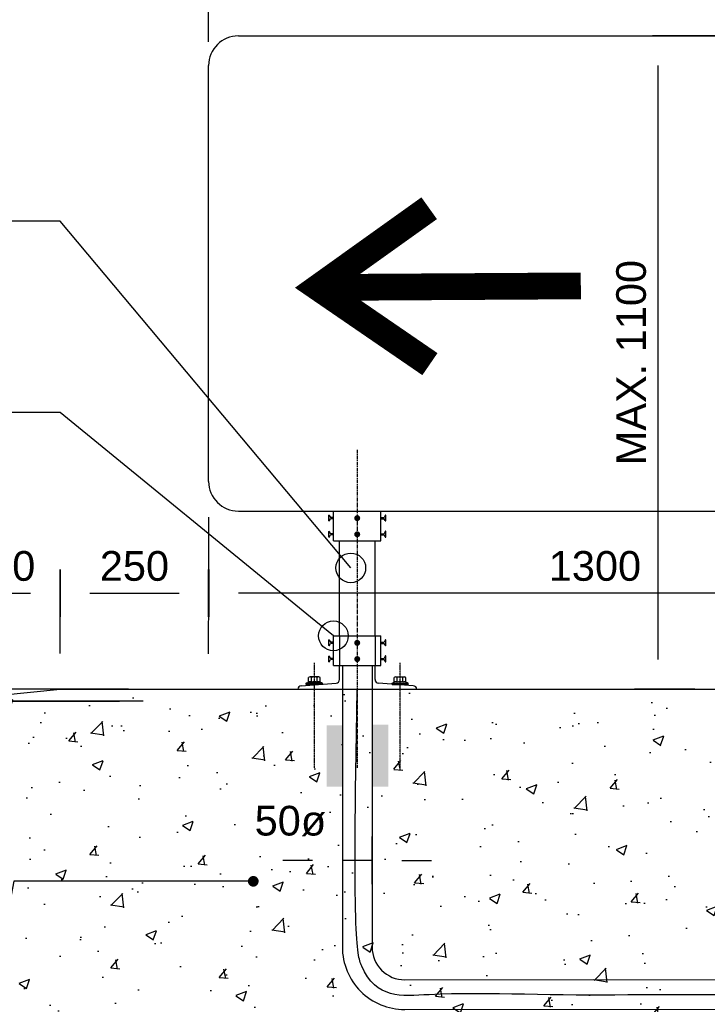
# Model space of a CAD drawing. Header units: metres. Extents: x -4024927 to 10167049, y -539908 to 13839353.
# Tile 125 of 211: x 1377036 to 1378193, y -24175 to -22518. Entities that reach past the tile are written whole.
import ezdxf
from ezdxf import colors
from ezdxf.entities.mleader import LeaderData, LeaderLine
from ezdxf.math import Vec2, Vec3

# ---------------------------------------------------------------- set-up
doc = ezdxf.new("R2010")
doc.units = ezdxf.units.M
for name, pattern in [('CENTER', [2, 1.25, -0.25, 0.25, -0.25]), ('CONTIUOUS', [0]), ('HIDDEN', [0.375, 0.25, -0.125])]:
    doc.linetypes.add(name, pattern=pattern)
doc.layers.add('.', color=7, linetype='Continuous', plot=False)
for name, color, linetype in [('C-AFLD-CNTR-N', 3, 'CENTER'), ('C-ANNO-GENF-TEXT-N_25', 2, 'Continuous'), ('C-DETL-DIMS', 2, 'Continuous'), ('C-DETL-GRADE LEVEL', 1, 'Continuous'), ('C-DETL-SIGN-EDGE', 2, 'Continuous'), ('C-SOIL-LEVL', 1, 'Continuous'), ('C-UTIL-EDGE-CONC', 4, 'Continuous'), ('C-UTIL-EDGE-DUCT', 2, 'Continuous'), ('C-UTIL-PITS-stippellijn', 2, 'HIDDEN'), ('CDB0017_MARKING', 1, 'CENTER'), ('CDB0310_MARKING_H', 1, 'Continuous'), ('E-GNRL-MISC-PROP', 3, 'Continuous'), ('EL-AGLI-EQUP-PAPI-N-RefEdit0', 1, 'CONTIUOUS')]:
    doc.layers.add(name, color=color, linetype=linetype)
doc.styles.add('Arial', font='arial.ttf')
doc.styles.get("Standard").update_dxf_attribs({"font": 'arial.ttf'})
doc.dimstyles.new('DS-20-25', dxfattribs={"dimscale": 20, "dimtxt": 2.5, "dimasz": 2.5, "dimexe": 0.5, "dimexo": 3, "dimgap": 1, "dimtad": 1, "dimdec": 0, "dimzin": 0, "dimtxsty": 'Standard', "dimblk1": 'DIMARROW', "dimblk2": 'DIMARROW', "dimsah": 1, "dimcen": -3, "dimclrd": 1, "dimclre": 8, "dimclrt": 256, "dimadec": 0, "dimazin": 0, "dimtfac": 1, "dimtdec": 0, "dimtix": 1, "dimtmove": 2, "dimatfit": 3, "dimfxl": 1, "dimtvp": 1.25, "dimarcsym": 0})

# ---------------------------------------------------------------- blocks, each defined once
blk = doc.blocks.new('DIMARROW')
blk.add_line((0, 0.8), (0, -0.8))
blk.add_lwpolyline([(0, 0, 0, 0.4, 0), (-1, 0, 0, 0, 0), (-0.965, 0, 0, 0, 0)], format="xyseb")
blk = doc.blocks.new('*D464')
at = {"layer": 'C-DETL-DIMS', "color": 8, "lineweight": -2, "transparency": 16777216}
for p, q in [((1378955.3, -22545.1), (1378100.8, -22545.1)), ((1378172.1, -23645.1), (1378100.8, -23645.1))]:
    blk.add_line(p, q, dxfattribs=at)
at = {"layer": 'C-DETL-DIMS', "color": 1, "lineweight": -2, "transparency": 16777216}
blk.add_line((1378110.8, -23595.1), (1378110.8, -22595.1), dxfattribs=at)
at = {"layer": 'Defpoints', "color": 0, "transparency": 16777216}
for p in [(1378110.8, -22545.1), (1379015.3, -22545.1), (1378232.1, -23645.1)]:
    blk.add_point(p, dxfattribs=at)
at = {"layer": 'C-DETL-DIMS', "color": 1, "lineweight": -2, "transparency": 16777216, "xscale": 50, "yscale": 50, "zscale": 50}
for p, rotation in [((1378110.8, -22545.1), 90), ((1378110.8, -23645.1), 270)]:
    blk.add_blockref('DIMARROW', p, dxfattribs=dict(at, rotation=rotation))
at = {"layer": 'C-DETL-DIMS', "transparency": 16777216, "insert": (1378065.3, -23095.1), "char_height": 50, "attachment_point": 5, "rotation": 90, "style": 'Arial'}
blk.add_mtext('MAX. 1100', dxfattribs=at)
blk = doc.blocks.new('*D443')
at = {"layer": 'C-DETL-DIMS', "color": 8, "lineweight": -2, "transparency": 16777216}
for p, q in [((1376904.2, -23605.1), (1376904.2, -23473.3)), ((1377104.2, -23584.9), (1377104.2, -23473.3))]:
    blk.add_line(p, q, dxfattribs=at)
at = {"layer": 'C-DETL-DIMS', "color": 1, "lineweight": -2, "transparency": 16777216}
blk.add_line((1376954.2, -23483.3), (1377054.2, -23483.3), dxfattribs=at)
at = {"layer": 'Defpoints', "color": 0, "transparency": 16777216}
for p in [(1377104.2, -23483.3), (1377104.2, -23644.9), (1376904.2, -23665.1)]:
    blk.add_point(p, dxfattribs=at)
at = {"layer": 'C-DETL-DIMS', "color": 1, "lineweight": -2, "transparency": 16777216, "xscale": 50, "yscale": 50, "zscale": 50, "rotation": 180}
blk.add_blockref('DIMARROW', (1376904.2, -23483.3), dxfattribs=at)
at = {"layer": 'C-DETL-DIMS', "color": 1, "lineweight": -2, "transparency": 16777216, "xscale": 50, "yscale": 50, "zscale": 50}
blk.add_blockref('DIMARROW', (1377104.2, -23483.3), dxfattribs=at)
at = {"layer": 'C-DETL-DIMS', "transparency": 16777216, "insert": (1377004.2, -23437.7), "char_height": 50, "attachment_point": 5, "style": 'Arial'}
blk.add_mtext('200', dxfattribs=at)
blk = doc.blocks.new('*D444')
at = {"layer": 'C-DETL-DIMS', "color": 8, "lineweight": -2, "transparency": 16777216}
for p, q in [((1377354.2, -23355.1), (1377354.2, -23493.3)), ((1378654.2, -23355.1), (1378654.2, -23493.3))]:
    blk.add_line(p, q, dxfattribs=at)
at = {"layer": 'C-DETL-DIMS', "color": 1, "lineweight": -2, "transparency": 16777216}
blk.add_line((1378604.2, -23483.3), (1377404.2, -23483.3), dxfattribs=at)
at = {"layer": 'Defpoints', "color": 0, "transparency": 16777216}
for p in [(1377354.2, -23295.1), (1378654.2, -23295.1), (1377354.2, -23483.3)]:
    blk.add_point(p, dxfattribs=at)
at = {"layer": 'C-DETL-DIMS', "color": 1, "lineweight": -2, "transparency": 16777216, "xscale": 50, "yscale": 50, "zscale": 50, "rotation": 180}
blk.add_blockref('DIMARROW', (1377354.2, -23483.3), dxfattribs=at)
at = {"layer": 'C-DETL-DIMS', "color": 1, "lineweight": -2, "transparency": 16777216, "xscale": 50, "yscale": 50, "zscale": 50}
blk.add_blockref('DIMARROW', (1378654.2, -23483.3), dxfattribs=at)
at = {"layer": 'C-DETL-DIMS', "transparency": 16777216, "insert": (1378004.2, -23437.7), "char_height": 50, "attachment_point": 5, "style": 'Arial'}
blk.add_mtext('1300', dxfattribs=at)
blk = doc.blocks.new('_Origin')
at = {"color": 0, "linetype": 'ByBlock', "lineweight": -2}
blk.add_line((0, 0), (-1, 0), dxfattribs=at)
blk.add_circle((0, 0), 0.5, dxfattribs=at)
blk = doc.blocks.new('*D403')
at = {"layer": 'C-DETL-DIMS', "color": 1, "lineweight": -2, "transparency": 16777216}
for p, q in [((1376683, -23595.1), (1376683, -23545.1)), ((1376683, -23665.1), (1376683, -23645.1)), ((1376683, -23715.1), (1376683, -23765.1))]:
    blk.add_line(p, q, dxfattribs=at)
at = {"layer": 'C-DETL-DIMS', "color": 8, "lineweight": -2, "transparency": 16777216}
for p, q in [((1377219.3, -23645.1), (1376673, -23645.1)), ((1376769.3, -23665.1), (1376673, -23665.1))]:
    blk.add_line(p, q, dxfattribs=at)
at = {"layer": 'Defpoints', "color": 0, "transparency": 16777216}
for p in [(1376683, -23645.1), (1377279.3, -23645.1), (1376829.3, -23665.1)]:
    blk.add_point(p, dxfattribs=at)
at = {"layer": 'C-DETL-DIMS', "color": 1, "lineweight": -2, "transparency": 16777216, "xscale": 50, "yscale": 50, "zscale": 50}
for p, rotation in [((1376683, -23645.1), 270), ((1376683, -23665.1), 90)]:
    blk.add_blockref('DIMARROW', p, dxfattribs=dict(at, rotation=rotation))
at = {"layer": 'C-DETL-DIMS', "transparency": 16777216, "insert": (1376637.7, -23594.3), "char_height": 50, "attachment_point": 5, "rotation": 90, "style": 'Arial'}
blk.add_mtext('20', dxfattribs=at)
blk = doc.blocks.new('_Dot')
at = {"color": 0, "linetype": 'ByBlock', "lineweight": -2}
blk.add_line((-0.5, 0), (-1, 0), dxfattribs=at)
at = {"color": 0, "linetype": 'ByBlock', "const_width": 0.5}
blk.add_lwpolyline([(-0.25, 0, 1), (0.25, 0, 1)], format="xyb", close=True, dxfattribs=at)
blk = doc.blocks.new('*D431')
at = {"layer": 'C-DETL-DIMS', "color": 8, "lineweight": -2, "transparency": 16777216}
for p, q in [((1376904.2, -23605.1), (1376904.2, -21890.3)), ((1379104.2, -23605.1), (1379104.2, -21890.3))]:
    blk.add_line(p, q, dxfattribs=at)
at = {"layer": 'C-DETL-DIMS', "color": 1, "lineweight": -2, "transparency": 16777216}
blk.add_line((1376954.2, -21900.3), (1379054.2, -21900.3), dxfattribs=at)
at = {"layer": 'Defpoints', "color": 0, "transparency": 16777216}
for p in [(1379104.2, -21900.3), (1376904.2, -23665.1), (1379104.2, -23665.1)]:
    blk.add_point(p, dxfattribs=at)
at = {"layer": 'C-DETL-DIMS', "color": 1, "lineweight": -2, "transparency": 16777216, "xscale": 50, "yscale": 50, "zscale": 50, "rotation": 180}
blk.add_blockref('DIMARROW', (1376904.2, -21900.3), dxfattribs=at)
at = {"layer": 'C-DETL-DIMS', "color": 1, "lineweight": -2, "transparency": 16777216, "xscale": 50, "yscale": 50, "zscale": 50}
blk.add_blockref('DIMARROW', (1379104.2, -21900.3), dxfattribs=at)
at = {"layer": 'C-DETL-DIMS', "transparency": 16777216, "insert": (1378004.2, -21854.4), "char_height": 50, "attachment_point": 5, "style": 'Arial'}
blk.add_mtext('CONCRETE BASE WIDTH', dxfattribs=at)
blk = doc.blocks.new('*D432')
at = {"layer": 'C-DETL-DIMS', "color": 8, "lineweight": -2, "transparency": 16777216}
for p, q in [((1377354.2, -22555.1), (1377354.2, -22059.3)), ((1378654.2, -22555.1), (1378654.2, -22059.3))]:
    blk.add_line(p, q, dxfattribs=at)
at = {"layer": 'C-DETL-DIMS', "color": 1, "lineweight": -2, "transparency": 16777216}
blk.add_line((1377404.2, -22069.3), (1378604.2, -22069.3), dxfattribs=at)
at = {"layer": 'Defpoints', "color": 0, "transparency": 16777216}
for p in [(1378654.2, -22069.3), (1377354.2, -22615.1), (1378654.2, -22615.1)]:
    blk.add_point(p, dxfattribs=at)
at = {"layer": 'C-DETL-DIMS', "color": 1, "lineweight": -2, "transparency": 16777216, "xscale": 50, "yscale": 50, "zscale": 50, "rotation": 180}
blk.add_blockref('DIMARROW', (1377354.2, -22069.3), dxfattribs=at)
at = {"layer": 'C-DETL-DIMS', "color": 1, "lineweight": -2, "transparency": 16777216, "xscale": 50, "yscale": 50, "zscale": 50}
blk.add_blockref('DIMARROW', (1378654.2, -22069.3), dxfattribs=at)
at = {"layer": 'C-DETL-DIMS', "transparency": 16777216, "insert": (1378004.2, -22023.4), "char_height": 50, "attachment_point": 5, "style": 'Arial'}
blk.add_mtext('SIGN WIDTH', dxfattribs=at)
blk = doc.blocks.new('*D417')
at = {"layer": 'C-DETL-DIMS', "color": 1, "lineweight": -2, "transparency": 16777216}
for p, q in [((1376783, -23615.1), (1376783, -23565.1)), ((1376783, -23715), (1376783, -23665.1)), ((1376783, -23765), (1376783, -23815))]:
    blk.add_line(p, q, dxfattribs=at)
at = {"layer": 'C-DETL-DIMS', "color": 8, "lineweight": -2, "transparency": 16777216}
for p, q in [((1377244.2, -23665.1), (1376773, -23665.1)), ((1376844.2, -23715), (1376773, -23715))]:
    blk.add_line(p, q, dxfattribs=at)
at = {"layer": 'Defpoints', "color": 0, "transparency": 16777216}
for p in [(1376783, -23665.1), (1377304.2, -23665.1), (1376904.2, -23715)]:
    blk.add_point(p, dxfattribs=at)
at = {"layer": 'C-DETL-DIMS', "color": 1, "lineweight": -2, "transparency": 16777216, "xscale": 50, "yscale": 50, "zscale": 50}
for p, rotation in [((1376783, -23665.1), 270), ((1376783, -23715), 90)]:
    blk.add_blockref('DIMARROW', p, dxfattribs=dict(at, rotation=rotation))
at = {"layer": 'C-DETL-DIMS', "transparency": 16777216, "insert": (1376729, -23620.3), "char_height": 50, "attachment_point": 5, "rotation": 90, "style": 'Arial'}
blk.add_mtext('50', dxfattribs=at)
blk = doc.blocks.new('*D1075')
at = {"layer": 'C-DETL-DIMS', "color": 8, "lineweight": -2, "transparency": 16777216}
for p, q in [((1377104.2, -23584.9), (1377104.3, -23473.1)), ((1377354.2, -23585.1), (1377354.3, -23473.3))]:
    blk.add_line(p, q, dxfattribs=at)
at = {"layer": 'C-DETL-DIMS', "color": 1, "lineweight": -2, "transparency": 16777216}
blk.add_line((1377154.3, -23483.2), (1377304.3, -23483.2), dxfattribs=at)
at = {"layer": 'Defpoints', "color": 0, "transparency": 16777216}
for p in [(1377354.3, -23483.3), (1377104.2, -23644.9), (1377354.2, -23645.1)]:
    blk.add_point(p, dxfattribs=at)
at = {"layer": 'C-DETL-DIMS', "color": 1, "lineweight": -2, "transparency": 16777216, "xscale": 50, "yscale": 50, "zscale": 50}
for p, rotation in [((1377104.3, -23483.1), 179.969993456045), ((1377354.3, -23483.3), 359.969993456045)]:
    blk.add_blockref('DIMARROW', p, dxfattribs=dict(at, rotation=rotation))
at = {"layer": 'C-DETL-DIMS', "transparency": 16777216, "insert": (1377229.3, -23437.7), "char_height": 50, "attachment_point": 5, "rotation": 359.97}
blk.add_mtext('250', dxfattribs=at)
blk = doc.blocks.new('*D1100')
at = {"layer": 'C-DETL-DIMS', "color": 8, "lineweight": -2, "transparency": 16777216}
for p, q in [((1377579.2, -23849.2), (1377579.2, -23943)), ((1377629.2, -23849.2), (1377629.2, -23943))]:
    blk.add_line(p, q, dxfattribs=at)
at = {"layer": 'C-DETL-DIMS', "color": 1, "lineweight": -2, "transparency": 16777216}
for p, q in [((1377529.2, -23933), (1377479.2, -23933)), ((1377629.2, -23933), (1377579.2, -23933)), ((1377679.2, -23933), (1377729.2, -23933))]:
    blk.add_line(p, q, dxfattribs=at)
at = {"layer": 'Defpoints', "color": 0, "transparency": 16777216}
for p in [(1377579.2, -23789.2), (1377629.2, -23789.2), (1377579.2, -23933)]:
    blk.add_point(p, dxfattribs=at)
at = {"layer": 'C-DETL-DIMS', "color": 1, "lineweight": -2, "transparency": 16777216, "xscale": 50, "yscale": 50, "zscale": 50}
blk.add_blockref('DIMARROW', (1377579.2, -23933), dxfattribs=at)
at = {"layer": 'C-DETL-DIMS', "color": 1, "lineweight": -2, "transparency": 16777216, "xscale": 50, "yscale": 50, "zscale": 50, "rotation": 180}
blk.add_blockref('DIMARROW', (1377629.2, -23933), dxfattribs=at)
at = {"layer": 'C-DETL-DIMS', "transparency": 16777216, "insert": (1377491.8, -23866.9), "char_height": 50, "width": 71.453, "attachment_point": 5, "style": 'Arial'}
blk.add_mtext('50ø', dxfattribs=at)

msp = doc.modelspace()

# ---------------------------------------------------------------- hatches: boundary and pattern name
at = {"layer": '.', "ltscale": 0.5}
h = msp.add_hatch(color=253, dxfattribs=at)
h.dxf.hatch_style = 1
h.paths.add_polyline_path([(1377579.18, -23705.67), (1377552.66, -23705.67), (1377552.66, -23808.98), (1377579.18, -23808.98)])
h = msp.add_hatch(color=253, dxfattribs=at)
h.dxf.hatch_style = 1
h.paths.add_polyline_path([(1377656.44, -23704.52), (1377629.18, -23704.52), (1377629.18, -23808.94), (1377656.44, -23808.94)])
at = {"layer": 'C-SOIL-LEVL', "ltscale": 0.5}
h = msp.add_hatch(dxfattribs=at)
h.set_pattern_fill('AR-CONC', color=253)
h.set_pattern_definition([(50, (-11384.53, 0), (182.184669, -15.939086), [19.05, -209.55]), (355, (-11384.53, 0), (-35.243421, 191.056845), [15.24, -167.640584]), (100.451445, (-11369.35, -1.33), (146.941247, 175.117752), [16.19001, -178.090245]), (46.1842, (-11384.53, 50.8), (271.07904, -42.042328), [28.575, -314.325]), (96.635558, (-11361.94, 47.3), (237.404134, 247.426125), [24.285023, -267.13561]), (351.184151, (-11384.53, 50.8), (237.404134, 247.426125), [22.859967, -251.45973]), (21, (-11359.13, 38.1), (151.614391, -102.265198), [19.05, -209.55]), (326, (-11359.13, 38.1), (61.802028, 184.187966), [15.24, -167.64]), (71.451445, (-11346.5, 29.58), (213.41642, 81.92277), [16.19001, -178.089938]), (37.5, (-11384.53, 0), (3.0886033, 84.555039), [0, -165.608, 0, -170.18, 0, -168.275]), (7.5, (-11384.53, 0), (66.8196625, 100.180575), [0, -97.028, 0, -161.798, 0, -64.135]), (327.5, (-11441.175, 0), (135.5905952, -5.728744), [0, -63.5, 0, -198.12, 0, -262.89]), (317.5, (-11466.57, 0), (148.129181, 25.426491), [0, -82.55, 0, -131.572, 0, -186.69])])
edge = h.paths.add_edge_path()
edge.add_line((1378379.18, -23808.57), (1378352.66, -23808.57))
edge.add_line((1378352.66, -23808.57), (1378352.66, -23705.26))
edge.add_line((1378352.66, -23705.26), (1378379.18, -23705.26))
edge.add_line((1378379.18, -23705.26), (1378379.18, -23645.07))
edge.add_line((1378379.18, -23645.07), (1378349.18, -23645.07))
edge.add_line((1378349.18, -23645.07), (1377104.18, -23644.93))
edge.add_line((1377104.18, -23644.93), (1376904.18, -23665.07))
edge.add_line((1376904.18, -23665.07), (1376904.18, -24365.28))
edge.add_line((1376904.18, -24365.28), (1379104.18, -24361.19))
edge.add_line((1379104.18, -24361.19), (1379104.18, -24183.07))
edge.add_line((1379104.18, -24183.07), (1378484.18, -24183.72))
edge.add_arc((1378484.18, -24078.72), 105, 180, 270, ccw=False)
edge.add_line((1378379.18, -24078.72), (1378379.18, -23808.57))
edge = h.paths.add_edge_path(flags=16)
edge.add_arc((1378208.17, -23968.29), 4.5, 0, 360)
edge = h.paths.add_edge_path()
edge.add_line((1379104.18, -23665.07), (1378929.81, -23647.51))
edge.add_arc((1378904.4, -23644.74), 25.56, 180.44274, 353.76319, ccw=False)
edge.add_line((1378878.83, -23644.93), (1378504.18, -23644.93))
edge.add_line((1378504.18, -23644.93), (1378476.31, -23644.94))
edge.add_line((1378476.31, -23644.94), (1378476.31, -23645.07))
edge.add_line((1378476.31, -23645.07), (1378429.18, -23645.07))
edge.add_line((1378429.18, -23645.07), (1378429.18, -23704.11))
edge.add_line((1378429.18, -23704.11), (1378456.44, -23704.11))
edge.add_line((1378456.44, -23704.11), (1378456.44, -23808.53))
edge.add_line((1378456.44, -23808.53), (1378429.18, -23808.53))
edge.add_line((1378429.18, -23808.53), (1378429.18, -24078.72))
edge.add_arc((1378484.18, -24078.72), 55, 180, 270)
edge.add_line((1378484.18, -24133.72), (1378785.71, -24133.72))
edge.add_line((1378785.71, -24133.72), (1379104.18, -24133.72))
edge.add_line((1379104.18, -24133.72), (1379104.18, -23665.07))
h.paths.add_polyline_path([(1377313.1, -24340.14), (1377327.52, -24340.14), (1377463.62, -24265.14)], flags=16)
h.paths.add_polyline_path([(1378216.2, -23903.96), (1378367.39, -23903.96), (1378367.39, -23828.96), (1378216.2, -23828.96)], flags=16)

# ---------------------------------------------------------------- linework, layer by layer
at = {"layer": 'C-AFLD-CNTR-N', "ltscale": 5}
msp.add_line((1377604.18, -23241.97), (1377604.18, -23776.98), dxfattribs=at)
msp.add_line((1377604.18, -23241.97), (1377604.18, -23776.98), dxfattribs=at)
at = {"layer": 'C-DETL-GRADE LEVEL'}
msp.add_line((1375231.66, -23665.07), (1377204.18, -23665.07), dxfattribs=at)
at = {"layer": 'C-DETL-SIGN-EDGE'}
for p, q in [((1377404.18, -22545.07), (1378604.18, -22545.07)), ((1377354.18, -23295.07), (1377354.18, -22595.07)), ((1377404.18, -23345.07), (1378604.18, -23345.07)), ((1377556.19, -23351.67), (1377556.18, -23351.67)), ((1377556.18, -23361.41), (1377556.18, -23351.96)), ((1377557.08, -23352.21), (1377559.02, -23355.92)), ((1377564.18, -23395.07), (1377564.18, -23345.07)), ((1377564.18, -23345.07), (1377644.18, -23345.07)), ((1377644.18, -23395.07), (1377644.18, -23345.07)), ((1377651.28, -23352.21), (1377649.34, -23355.92)), ((1377652.17, -23351.67), (1377652.18, -23351.67)), ((1377652.18, -23361.41), (1377652.18, -23351.96)), ((1377556.45, -23361.66), (1377556.43, -23361.66)), ((1377557.34, -23361.13), (1377559.02, -23357.92)), ((1377564.18, -23355.92), (1377559.02, -23355.92)), ((1377564.18, -23357.92), (1377559.02, -23357.92)), ((1377644.18, -23355.92), (1377649.34, -23355.92)), ((1377644.18, -23357.92), (1377649.34, -23357.92)), ((1377651.02, -23361.13), (1377649.34, -23357.92)), ((1377651.91, -23361.66), (1377651.93, -23361.66)), ((1377556.19, -23378.91), (1377556.18, -23378.91)), ((1377556.18, -23388.65), (1377556.18, -23379.19)), ((1377557.08, -23379.44), (1377559.02, -23383.15)), ((1377557.34, -23388.36), (1377559.02, -23385.15)), ((1377564.18, -23383.15), (1377559.02, -23383.15)), ((1377564.18, -23385.15), (1377559.02, -23385.15)), ((1377644.18, -23383.15), (1377649.34, -23383.15)), ((1377644.18, -23385.15), (1377649.34, -23385.15)), ((1377651.28, -23379.44), (1377649.34, -23383.15)), ((1377651.02, -23388.36), (1377649.34, -23385.15)), ((1377652.17, -23378.91), (1377652.18, -23378.91)), ((1377652.18, -23388.65), (1377652.18, -23379.19)), ((1377556.45, -23388.9), (1377556.43, -23388.9)), ((1377564.18, -23395.07), (1377644.18, -23395.07)), ((1377574.18, -23555.07), (1377574.18, -23395.07)), ((1377634.18, -23555.07), (1377634.18, -23395.07)), ((1377651.91, -23388.9), (1377651.93, -23388.9)), ((1377556.19, -23561.67), (1377556.18, -23561.67)), ((1377556.18, -23571.41), (1377556.18, -23561.96)), ((1377557.08, -23562.21), (1377559.02, -23565.92)), ((1377557.34, -23571.13), (1377559.02, -23567.92)), ((1377564.18, -23565.92), (1377559.02, -23565.92)), ((1377564.18, -23567.92), (1377559.02, -23567.92)), ((1377564.18, -23605.07), (1377564.18, -23555.07)), ((1377564.18, -23555.07), (1377644.18, -23555.07)), ((1377644.18, -23605.07), (1377644.18, -23555.07)), ((1377644.18, -23565.92), (1377649.34, -23565.92)), ((1377644.18, -23567.92), (1377649.34, -23567.92)), ((1377651.28, -23562.21), (1377649.34, -23565.92)), ((1377651.02, -23571.13), (1377649.34, -23567.92)), ((1377652.17, -23561.67), (1377652.18, -23561.67)), ((1377652.18, -23571.41), (1377652.18, -23561.96)), ((1377556.45, -23571.66), (1377556.43, -23571.66)), ((1377651.91, -23571.66), (1377651.93, -23571.66)), ((1377556.19, -23588.91), (1377556.18, -23588.91)), ((1377556.18, -23598.65), (1377556.18, -23589.19)), ((1377556.45, -23598.9), (1377556.43, -23598.9)), ((1377557.08, -23589.44), (1377559.02, -23593.15)), ((1377557.34, -23598.36), (1377559.02, -23595.15)), ((1377564.18, -23593.15), (1377559.02, -23593.15)), ((1377564.18, -23595.15), (1377559.02, -23595.15)), ((1377644.18, -23593.15), (1377649.34, -23593.15)), ((1377644.18, -23595.15), (1377649.34, -23595.15)), ((1377651.28, -23589.44), (1377649.34, -23593.15)), ((1377651.02, -23598.36), (1377649.34, -23595.15)), ((1377651.91, -23598.9), (1377651.93, -23598.9)), ((1377652.17, -23588.91), (1377652.18, -23588.91)), ((1377652.18, -23598.65), (1377652.18, -23589.19)), ((1377564.18, -23605.07), (1377644.18, -23605.07)), ((1377574.18, -23628.82), (1377574.18, -23605.07)), ((1377634.18, -23628.82), (1377634.18, -23605.07)), ((1377509.76, -23638.95), (1377568.6, -23634.81)), ((1377518.54, -23634.93), (1377522.3, -23633.29)), ((1377545.56, -23634.93), (1377518.54, -23634.93)), ((1377518.54, -23636.88), (1377518.54, -23634.93)), ((1377522.3, -23633.29), (1377522.3, -23625)), ((1377539.36, -23624.28), (1377524.74, -23624.28)), ((1377527.17, -23633.29), (1377527.17, -23625)), ((1377536.92, -23633.29), (1377536.92, -23625)), ((1377541.8, -23633.29), (1377541.8, -23625)), ((1377545.56, -23634.93), (1377541.8, -23633.29)), ((1377545.56, -23636.88), (1377545.56, -23634.93)), ((1377698.6, -23638.95), (1377639.76, -23634.81)), ((1377662.8, -23634.93), (1377666.56, -23633.29)), ((1377662.8, -23634.93), (1377689.82, -23634.93)), ((1377662.8, -23636.88), (1377662.8, -23634.93)), ((1377666.56, -23633.29), (1377666.56, -23625)), ((1377669, -23624.28), (1377683.62, -23624.28)), ((1377671.44, -23633.29), (1377671.44, -23625)), ((1377681.19, -23633.29), (1377681.19, -23625)), ((1377686.06, -23633.29), (1377686.06, -23625)), ((1377689.82, -23634.93), (1377686.06, -23633.29)), ((1377689.82, -23636.88), (1377689.82, -23634.93)), ((1377545.56, -23636.88), (1377518.54, -23636.88)), ((1377662.8, -23636.88), (1377689.82, -23636.88)), ((1377704.18, -23645.07), (1377704.18, -23644.93))]:
    msp.add_line(p, q, dxfattribs=at)
at = {"layer": 'C-DETL-SIGN-EDGE', "const_width": 5, "flags": 128}
for points in [[(1377601.68, -23356.92, 1), (1377606.68, -23356.92, 1)], [(1377601.68, -23384.15, 1), (1377606.68, -23384.15, 1)]]:
    msp.add_lwpolyline(points, format="xyb", close=True, dxfattribs=at)
at = {"layer": 'C-DETL-SIGN-EDGE'}
for centre, radius, start, end in [((1377404.18, -22595.07), 50, 90, 180), ((1377404.18, -23295.07), 50, 180, 270), ((1377556.43, -23351.96), 0.25, 71.38669, 180), ((1377556.19, -23352.67), 1, 27.63657, 71.38669), ((1377652.17, -23352.67), 1, 108.61331, 152.36343), ((1377651.93, -23351.96), 0.25, 360, 108.61331), ((1377556.43, -23361.41), 0.25, 180, 270), ((1377556.45, -23360.66), 1, 270, 332.36343), ((1377651.91, -23360.66), 1, 207.63657, 270), ((1377651.93, -23361.41), 0.25, 270, 360), ((1377556.43, -23379.19), 0.25, 71.38669, 180), ((1377556.19, -23379.91), 1, 27.63657, 71.38669), ((1377652.17, -23379.91), 1, 108.61331, 152.36343), ((1377651.93, -23379.19), 0.25, 360, 108.61331), ((1377556.43, -23388.65), 0.25, 180, 270), ((1377556.45, -23387.9), 1, 270, 332.36343), ((1377651.91, -23387.9), 1, 207.63657, 270), ((1377651.93, -23388.65), 0.25, 270, 360), ((1377556.43, -23561.96), 0.25, 71.38669, 180), ((1377556.19, -23562.67), 1, 27.63657, 71.38669), ((1377652.17, -23562.67), 1, 108.61331, 152.36343), ((1377651.93, -23561.96), 0.25, 360, 108.61331), ((1377556.43, -23571.41), 0.25, 180, 270), ((1377556.45, -23570.66), 1, 270, 332.36343), ((1377651.91, -23570.66), 1, 207.63657, 270), ((1377651.93, -23571.41), 0.25, 270, 360), ((1377556.43, -23589.19), 0.25, 71.38669, 180), ((1377556.43, -23598.65), 0.25, 180, 270), ((1377556.45, -23597.9), 1, 270, 332.36343), ((1377556.19, -23589.91), 1, 27.63657, 71.38669), ((1377651.91, -23597.9), 1, 207.63657, 270), ((1377652.17, -23589.91), 1, 108.61331, 152.36343), ((1377651.93, -23589.19), 0.25, 360, 108.61331), ((1377651.93, -23598.65), 0.25, 270, 360), ((1377524.74, -23628.77), 4.49, 57.13278, 122.86722), ((1377524.74, -23637.06), 4.49, 57.13278, 122.86722), ((1377532.05, -23649.45), 16.89, 73.22135, 107.12), ((1377532.05, -23641.16), 16.89, 73, 107), ((1377539.36, -23628.77), 4.49, 57.13278, 122.86722), ((1377539.36, -23637.06), 4.49, 57.13278, 122.86722), ((1377568.18, -23628.82), 6, 274.02763, 360), ((1377640.18, -23628.82), 6, 180, 265.97237), ((1377669, -23628.77), 4.49, 57.13278, 122.86722), ((1377669, -23637.06), 4.49, 57.13278, 122.86722), ((1377676.31, -23641.16), 16.89, 73, 107), ((1377676.31, -23649.45), 16.89, 72.88, 106.77865), ((1377683.62, -23628.77), 4.49, 57.13278, 122.86722), ((1377683.62, -23637.06), 4.49, 57.13278, 122.86722), ((1377510.18, -23644.93), 6, 94.02763, 180), ((1377698.18, -23644.93), 6, 360, 85.97237)]:
    msp.add_arc(centre, radius, start, end, dxfattribs=at)
at = {"layer": 'C-UTIL-EDGE-CONC', "ltscale": 0.5}
msp.add_lwpolyline([(1376904.18, -23665.07), (1377104.18, -23644.93), (1378904.18, -23644.93)], dxfattribs=at)
at = {"layer": 'C-UTIL-EDGE-DUCT'}
for points in [[(1377579.18, -23605.48), (1377579.18, -24079.13, 0.4142136), (1377684.18, -24184.13), (1378480.76, -24183.66)], [(1377629.18, -23605.48), (1377629.18, -24079.13, 0.4142136), (1377684.18, -24134.13), (1378394.77, -24133.76)]]:
    msp.add_lwpolyline(points, format="xyb", dxfattribs=at)
at = {"layer": 'C-UTIL-PITS-stippellijn', "lineweight": -2}
for p, q in [((1377574.18, -23555.07), (1377574.18, -23605.07)), ((1377634.18, -23555.07), (1377634.18, -23605.07)), ((1377504.18, -23645.07), (1377504.18, -23644.93))]:
    msp.add_line(p, q, dxfattribs=at)
at = {"layer": 'C-UTIL-PITS-stippellijn', "lineweight": -2, "const_width": 5, "flags": 128}
for points in [[(1377601.68, -23566.92, 1), (1377606.68, -23566.92, 1)], [(1377601.68, -23594.15, 1), (1377606.68, -23594.15, 1)]]:
    msp.add_lwpolyline(points, format="xyb", close=True, dxfattribs=at)
at = {"layer": 'CDB0017_MARKING'}
for points in [[(1377532.05, -23776.98), (1377532.05, -23600.42)], [(1377532.05, -23776.98), (1377532.05, -23600.42)], [(1377676.31, -23776.98), (1377676.31, -23600.42)], [(1377676.31, -23776.98), (1377676.31, -23600.42)]]:
    msp.add_lwpolyline(points, dxfattribs=at)
at = {"layer": 'CDB0310_MARKING_H', "const_width": 45, "flags": 128}
for points in [[(1377726.53, -23097.65), (1377538.57, -22968.67), (1377725.28, -22835.21)], [(1377980.47, -22965.9), (1377538.57, -22968.67)]]:
    msp.add_lwpolyline(points, dxfattribs=at)
at = {"layer": 'E-GNRL-MISC-PROP'}
msp.add_open_spline([(1378416.3, -24158.82), (1378062.24, -24159.38), (1377946.59, -24162.34), (1377762.42, -24150.48), (1377621.5, -24168.93), (1377596.28, -24062.91), (1377604.19, -23645.09)], degree=3, knots=[209.2693246, 209.2693246, 209.2693246, 209.2693246, 212.8934683, 506.2455096, 649.8078152, 701.2510924, 701.2510924, 701.2510924, 701.2510924], dxfattribs=at)
at = {"layer": 'EL-AGLI-EQUP-PAPI-N-RefEdit0'}
msp.add_arc((3071061.1, 6743365.78), 7095987.63, 260.537675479, 260.537675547, dxfattribs=at)

# ---------------------------------------------------------------- dimensions: what is measured, and where the dimension line sits
at = {"layer": 'C-DETL-DIMS'}
for base, p1, p2, text, picture, middle in [((1379104.18, -21900.26), (1376904.18, -23665.07), (1379104.18, -23665.07), 'CONCRETE BASE WIDTH', '*D431', (1378004.18, -21854.39)), ((1378654.18, -22069.29), (1377354.18, -22615.07), (1378654.18, -22615.07), 'SIGN WIDTH', '*D432', (1378004.18, -22023.44))]:
    dim = msp.add_linear_dim(base=base, p1=p1, p2=p2, text=text, dimstyle='DS-20-25', override={"dimtxsty": 'Arial'}, dxfattribs=at)
    dim.commit()
    dim.dimension.update_dxf_attribs({"geometry": picture, "text_midpoint": middle})
dim = msp.add_linear_dim(base=(1378110.82, -22545.07), p1=(1378232.05, -23645.07), p2=(1379015.32, -22545.07), angle=90, text='MAX. 1100', dimstyle='DS-20-25', override={"dimtxsty": 'Arial'}, dxfattribs=at)
dim.commit()
dim.dimension.update_dxf_attribs({"geometry": '*D464', "text_midpoint": (1378065.29, -23095.07)})
dim = msp.add_linear_dim(base=(1377354.18, -23483.28), p1=(1378654.18, -23295.07), p2=(1377354.18, -23295.07), angle=180, dimstyle='DS-20-25', override={"dimtxsty": 'Arial'}, dxfattribs=at)
dim.commit()
dim.dimension.update_dxf_attribs({"geometry": '*D444', "text_midpoint": (1378004.18, -23437.73)})
dim = msp.add_linear_dim(base=(1377104.18, -23483.28), p1=(1376904.18, -23665.07), p2=(1377104.18, -23644.93), dimstyle='DS-20-25', override={"dimtxsty": 'Arial'}, dxfattribs=at)
dim.commit()
dim.dimension.update_dxf_attribs({"geometry": '*D443', "text_midpoint": (1377004.18, -23437.75)})
dim = msp.add_aligned_dim(p1=(1377104.18, -23644.93), p2=(1377354.18, -23645.07), distance=161.79, dimstyle='DS-20-25', dxfattribs=at)
dim.commit()
dim.dimension.update_dxf_attribs({"geometry": '*D1075', "text_midpoint": (1377229.29, -23437.68)})
for base, p1, p2, picture, middle in [((1376682.95, -23645.07), (1376829.27, -23665.07), (1377279.27, -23645.07), '*D403', (1376637.67, -23594.28)), ((1376782.95, -23665.07), (1376904.18, -23715.02), (1377304.18, -23665.07), '*D417', (1376729.04, -23620.26))]:
    dim = msp.add_linear_dim(base=base, p1=p1, p2=p2, angle=90, dimstyle='DS-20-25', override={"dimtxsty": 'Arial'}, dxfattribs=at)
    dim.commit()
    dim.dimension.update_dxf_attribs({"geometry": picture, "text_midpoint": middle, "dimtype": 160})
dim = msp.add_linear_dim(base=(1377579.18, -23932.99), p1=(1377629.18, -23789.24), p2=(1377579.18, -23789.24), angle=180, text='<>ø', dimstyle='DS-20-25', override={"dimtad": 0, "dimtxsty": 'Arial'}, dxfattribs=at)
dim.commit()
dim.dimension.update_dxf_attribs({"geometry": '*D1100', "text_midpoint": (1377491.79, -23866.87), "dimtype": 160})

# ---------------------------------------------------------------- leaders
at = {"layer": 'C-ANNO-GENF-TEXT-N_25'}
ml = msp.add_multileader_mtext('Standard', dxfattribs=at)
ml.set_content('ALUMINIUM \\PCONDUITS Ø60', color=256, style='Arial')
ml.set_leader_properties()
ml.set_arrow_properties(name='ORIGIN')
ml.build(insert=Vec2(0, 0))
ml.multileader.update_dxf_attribs({"text_right_attachment_type": 6, "arrow_head_size": 50})
ctx = ml.context
ctx.base_point, ctx.char_height, ctx.arrow_head_size, ctx.plane_origin = Vec3(1376389.47, -22823.17), 50, 50, Vec3(1377366.76, -23324.91)
ctx.right_attachment, ctx.text_align_type = 6, 2
notes = []
notes.append((ctx, [(0, (1, 1, 0), (1377104.18, -22857.16), (-1, 0), 201.33, [(0, [(1377593.38, -23440.77)], 0, [])])]))
ctx.mtext.insert, ctx.mtext.alignment, ctx.mtext.flow_direction = Vec3(1376900.85, -22797.16), 3, 5
ml = msp.add_multileader_mtext('Standard', dxfattribs=at)
ml.set_content('BREAKABLE COUPLING', color=256, style='Arial')
ml.set_leader_properties()
ml.set_arrow_properties(name='ORIGIN')
ml.build(insert=Vec2(0, 0))
ml.multileader.update_dxf_attribs({"text_right_attachment_type": 6, "arrow_head_size": 50})
ctx = ml.context
ctx.base_point, ctx.char_height, ctx.arrow_head_size, ctx.plane_origin = Vec3(1376109.15, -23144.43), 50, 50, Vec3(1376835.36, -22484.5)
ctx.right_attachment, ctx.text_align_type = 6, 2
notes.append((ctx, [(0, (1, 1, 0), (1377104.18, -23179), (-1, 0), 200.85, [(0, [(1377564.18, -23555.07)], 0, [])])]))
ctx.mtext.insert, ctx.mtext.alignment, ctx.mtext.flow_direction = Vec3(1376901.33, -23119), 3, 5
ml = msp.add_multileader_mtext('Standard', dxfattribs=at)
ml.set_content('CONCRETE FOUNDATION SLAB', color=256, style='Arial')
ml.set_leader_properties()
ml.set_arrow_properties(name='DOT')
ml.build(insert=Vec2(0, 0))
ml.multileader.update_dxf_attribs({"text_right_attachment_type": 6, "arrow_head_size": 18})
ctx = ml.context
ctx.base_point, ctx.char_height, ctx.arrow_head_size, ctx.plane_origin = Vec3(1375632.17, -24773.74), 50, 18, Vec3(1378361.16, -24125.76)
ctx.right_attachment, ctx.text_align_type = 6, 2
notes.append((ctx, [(1, (1, 1, 0), (1376864.12, -24808.31), (-1, 0), 164, [(0, [(1377429.29, -23968.29), (1377026.57, -23968.29)], 0, [])])]))
ctx.mtext.insert, ctx.mtext.alignment, ctx.mtext.line_spacing_factor, ctx.mtext.line_spacing_style, ctx.mtext.flow_direction = Vec3(1376698.12, -24748.31), 3, 1.68, 2, 5
for ctx, leaders in notes:
    for number, flags, end, landing, length, lines in leaders:
        leader = LeaderData()
        leader.index, (leader.has_last_leader_line, leader.has_dogleg_vector, leader.attachment_direction) = number, flags
        leader.last_leader_point, leader.dogleg_vector, leader.dogleg_length = Vec3(end), Vec3(landing), length
        for number, points, colour, breaks in lines:
            line = LeaderLine()
            line.index, line.vertices, line.color, line.breaks = number, Vec3.list(points), colors.encode_raw_color(colour), breaks
            leader.lines.append(line)
        ctx.leaders.append(leader)

doc.saveas('drawing.dxf')
